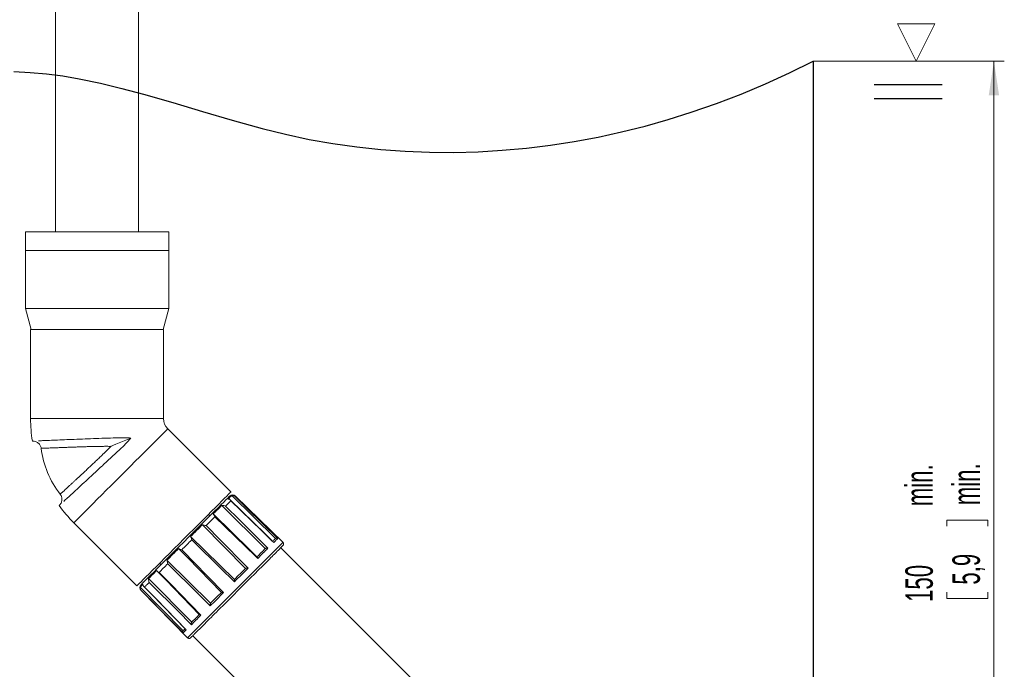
# Model space of a CAD drawing. Header units: millimetres. Extents: x 0 to 594, y 0 to 420.
# Tile 5 of 17: x 159 to 254, y 131 to 194. Entities that reach past the tile are written whole.
import ezdxf

# ---------------------------------------------------------------- set-up
doc = ezdxf.new("R2010")
doc.units = ezdxf.units.MM
doc.styles.add('SLDTEXTSTYLE1', font='TXT', dxfattribs={"width": 0.605})
doc.dimstyles.new('SLDDIMSTYLE0', dxfattribs={"dimtxt": 2.568319, "dimasz": 3.3, "dimexe": 0, "dimexo": 0.0625, "dimgap": 0.64208, "dimtad": 1, "dimdec": 1, "dimlfac": 5, "dimrnd": 1e-09, "dimzin": 12, "dimdsep": 46, "dimtxsty": 'SLDTEXTSTYLE1', "dimsah": 1, "dimcen": 0.09, "dimadec": 0, "dimazin": 3, "dimtfac": 1, "dimtdec": 1, "dimtofl": 0, "dimtmove": 0, "dimatfit": 3, "dimfxl": 1, "dimfrac": 2, "dimtolj": 1, "dimtzin": 12, "dimarcsym": 0})
doc.dimstyles.new('SLDDIMSTYLE2', dxfattribs={"dimtxt": 2.568319, "dimasz": 3.3, "dimexe": 0, "dimexo": 0.0625, "dimgap": 0.64208, "dimtad": 1, "dimdec": 0, "dimlfac": 5, "dimrnd": 1e-09, "dimzin": 12, "dimdsep": 46, "dimtxsty": 'SLDTEXTSTYLE1', "dimsah": 1, "dimcen": 0.09, "dimadec": 0, "dimazin": 3, "dimtfac": 1, "dimtdec": 1, "dimtofl": 0, "dimtmove": 0, "dimatfit": 3, "dimfxl": 1, "dimfrac": 2, "dimtolj": 1, "dimtzin": 12, "dimarcsym": 0})
doc.dimstyles.new('SLDDIMSTYLE4', dxfattribs={"dimtxt": 2.568319, "dimasz": 3.3, "dimexe": 0, "dimexo": 0.0625, "dimgap": 0.64208, "dimtad": 1, "dimdec": 1, "dimlfac": 5, "dimrnd": 1e-09, "dimzin": 12, "dimdsep": 46, "dimtxsty": 'SLDTEXTSTYLE1', "dimsah": 1, "dimcen": 0.09, "dimadec": 0, "dimazin": 3, "dimtfac": 1, "dimtdec": 1, "dimtmove": 0, "dimatfit": 0, "dimfxl": 1, "dimfrac": 2, "dimtolj": 1, "dimtzin": 12, "dimarcsym": 0})

# ---------------------------------------------------------------- blocks, each defined once
blk = doc.blocks.new('SW_BROKEN_VIEW_2')
at = {"color": 0, "linetype": 'Continuous'}
for p, q in [((161.443, -74.678), (163.724, -73.548)), ((163.724, -73.548), (163.724, -192.865)), ((86.726, -74.555), (88.289, -74.622)), ((88.289, -74.622), (89.855, -74.763)), ((89.855, -74.763), (91.425, -74.971)), ((159.124, -75.737), (161.443, -74.678)), ((91.425, -74.971), (92.998, -75.239)), ((92.998, -75.239), (95.063, -75.667)), ((95.063, -75.667), (97.134, -76.168)), ((156.772, -76.724), (159.124, -75.737)), ((169.598, -75.797), (176.135, -75.797)), ((97.134, -76.168), (99.211, -76.725)), ((99.211, -76.725), (102.048, -77.545)), ((154.387, -77.638), (156.772, -76.724)), ((102.048, -77.545), (104.897, -78.397)), ((151.974, -78.476), (154.387, -77.638)), ((169.598, -77.145), (176.135, -77.145)), ((104.897, -78.397), (107.758, -79.241)), ((149.756, -79.171), (151.974, -78.476)), ((107.758, -79.241), (110.632, -80.034)), ((147.518, -79.8), (149.756, -79.171)), ((110.632, -80.034), (112.899, -80.596)), ((112.899, -80.596), (115.175, -81.082)), ((142.988, -80.859), (145.261, -80.364)), ((145.261, -80.364), (147.518, -79.8)), ((115.175, -81.082), (117.457, -81.488)), ((117.457, -81.488), (119.745, -81.813)), ((138.399, -81.643), (140.7, -81.286)), ((140.7, -81.286), (142.988, -80.859)), ((119.745, -81.813), (122.083, -82.065)), ((122.083, -82.065), (124.424, -82.236)), ((124.424, -82.236), (126.764, -82.327)), ((126.764, -82.327), (129.102, -82.341)), ((129.102, -82.341), (131.436, -82.278)), ((131.436, -82.278), (133.765, -82.14)), ((133.765, -82.14), (136.086, -81.928)), ((136.086, -81.928), (138.399, -81.643))]:
    blk.add_line(p, q, dxfattribs=at)
blk = doc.blocks.new('_D_8')
at = {"color": 7, "linetype": 'Continuous', "lineweight": 0}
for p, q in [((235.286, 189.743), (253.685, 189.743)), ((252.685, 189.743), (252.685, 100.45)), ((248.153, 144.915), (248.153, 145.503)), ((248.153, 145.503), (252.097, 145.503)), ((252.097, 145.503), (252.097, 144.915)), ((248.153, 138.545), (248.153, 137.957)), ((252.097, 137.957), (252.097, 138.545)), ((248.153, 137.957), (252.097, 137.957)), ((209.648, 100.45), (253.685, 100.45))]:
    blk.add_line(p, q, dxfattribs=at)
for points in [[(252.685, 189.743), (252.185, 186.443), (253.185, 186.443)], [(252.685, 100.45), (253.185, 103.75), (252.185, 103.75)]]:
    blk.add_solid(points, dxfattribs=at)
at = {"color": 7, "linetype": 'Continuous', "lineweight": 0, "char_height": 2.6458, "attachment_point": 1, "rotation": 90, "style": 'SLDTEXTSTYLE1'}
for s, insert in [('min.', (244.154, 146.838, 0.02)), ('min.', (248.687, 146.936, 0.02)), ('150', (244.154, 137.614, 0.02)), ('5,9', (248.687, 139.28, 0.02))]:
    blk.add_mtext(s, dxfattribs=dict(at, insert=insert))
blk = doc.blocks.new('_D_12')
at = {"color": 7, "linetype": 'Continuous', "lineweight": 0}
for p, q in [((163.818, 394.199), (41.948, 394.199)), ((42.948, 394.199), (42.948, 100.45)), ((38.415, 220.538), (38.415, 221.126)), ((38.415, 221.126), (42.36, 221.126)), ((42.36, 221.126), (42.36, 220.538)), ((38.415, 212.209), (38.415, 211.621)), ((38.415, 211.621), (42.36, 211.621)), ((42.36, 211.621), (42.36, 212.209)), ((209.648, 100.45), (41.948, 100.45))]:
    blk.add_line(p, q, dxfattribs=at)
for points in [[(42.948, 394.199), (42.448, 390.899), (43.448, 390.899)], [(42.948, 100.45), (43.448, 103.75), (42.448, 103.75)]]:
    blk.add_solid(points, dxfattribs=at)
at = {"color": 7, "linetype": 'Continuous', "lineweight": 0, "char_height": 2.6458, "attachment_point": 1, "rotation": 90, "style": 'SLDTEXTSTYLE1'}
for s, insert in [('2412', (34.417, 211.278, 0.065)), ('94,9', (38.949, 212.943, 0.065))]:
    blk.add_mtext(s, dxfattribs=dict(at, insert=insert))
blk = doc.blocks.new('_D_13')
at = {"color": 7, "linetype": 'Continuous', "lineweight": 0}
for p, q in [((158.148, 224.291), (158.148, 206.989)), ((140.914, 212.521), (140.326, 212.521)), ((140.326, 212.521), (140.326, 208.577)), ((147.283, 212.521), (147.871, 212.521)), ((147.871, 212.521), (147.871, 208.577)), ((158.148, 207.989), (138.513, 207.989)), ((140.326, 208.577), (140.914, 208.577)), ((147.871, 208.577), (147.283, 208.577)), ((162.298, 207.989), (158.148, 207.989)), ((162.298, 207.989), (168.698, 207.989))]:
    blk.add_line(p, q, dxfattribs=at)
for points in [[(158.148, 207.989), (154.848, 208.489), (154.848, 207.489)], [(162.298, 207.989), (165.598, 207.489), (165.598, 208.489)]]:
    blk.add_solid(points, dxfattribs=at)
at = {"color": 7, "linetype": 'Continuous', "lineweight": 0, "char_height": 2.6458, "attachment_point": 1, "style": 'SLDTEXTSTYLE1'}
for s, insert in [('20,8', (139.493, 216.52, 0.065)), ('0,8', (141.649, 211.988, 0.065))]:
    blk.add_mtext(s, dxfattribs=dict(at, insert=insert))
blk = doc.blocks.new('SW_SFSYMBOL_1')
at = {"color": 0, "linetype": 'Continuous', "lineweight": 0}
for p, q in [((0, 0), (-1.798, 3.596)), ((-1.798, 3.596), (1.798, 3.596)), ((0, 0), (1.798, 3.596))]:
    blk.add_line(p, q, dxfattribs=at)

msp = doc.modelspace()

# ---------------------------------------------------------------- linework, layer by layer
at = {"color": 7, "linetype": 'Continuous', "lineweight": 15}
for p, q in [((162.298, 238.091), (162.298, 173.291)), ((170.298, 173.291), (170.298, 238.091)), ((159.398, 173.291), (159.398, 171.491)), ((173.198, 173.291), (159.398, 173.291)), ((173.198, 171.491), (173.198, 173.291)), ((159.398, 171.491), (159.398, 165.891)), ((173.198, 171.491), (159.398, 171.491)), ((173.198, 165.891), (173.198, 171.491)), ((159.398, 165.891), (159.934, 163.891)), ((159.398, 165.891), (173.198, 165.891)), ((172.662, 163.891), (173.198, 165.891)), ((159.898, 163.891), (159.898, 155.291)), ((172.698, 163.891), (159.898, 163.891)), ((172.698, 155.291), (172.698, 163.891)), ((179.19, 148.217), (173.109, 154.298)), ((183.474, 143.732), (179.268, 147.878)), ((184.211, 143.335), (179.642, 147.825)), ((182.496, 142.754), (178.315, 146.925)), ((164.058, 145.247), (170.139, 139.166)), ((177.156, 145.9), (177.014, 146.041)), ((180.594, 140.852), (176.439, 145.049)), ((179.523, 139.782), (175.308, 143.917)), ((209.313, 117.528), (183.999, 142.843)), ((172.315, 141.342), (172.456, 141.2)), ((177.226, 137.485), (173.032, 141.642)), ((175.418, 135.676), (171.25, 139.86)), ((174.582, 134.841), (170.439, 139.049)), ((170.531, 138.714), (175.021, 134.145)), ((175.513, 134.357), (200.828, 109.043))]:
    msp.add_line(p, q, dxfattribs=at)
at = {"color": 8, "linetype": 'Continuous', "lineweight": 0}
msp.add_line((172.698, 155.291), (159.898, 155.291), dxfattribs=at)
at = {"color": 8, "linetype": 'Continuous', "lineweight": 0, "flags": 128}
for points in [[(173.109, 154.298), (173.084, 154.273), (173.01, 154.199), (172.888, 154.076), (172.718, 153.907), (172.503, 153.692), (172.245, 153.434), (171.947, 153.135), (171.612, 152.801), (171.244, 152.432), (170.846, 152.035), (170.424, 151.613), (169.982, 151.171), (169.525, 150.713), (169.057, 150.245), (168.584, 149.772), (168.111, 149.299), (167.643, 148.831), (167.185, 148.374), (166.743, 147.932), (166.321, 147.51), (165.924, 147.112), (165.556, 146.744), (165.221, 146.409), (164.922, 146.111), (164.664, 145.853), (164.449, 145.638), (164.28, 145.468), (164.157, 145.346), (164.083, 145.272), (164.058, 145.247)], [(179.187, 147.37), (179.133, 147.316), (179.076, 147.259), (179.016, 147.199), (178.954, 147.136), (178.888, 147.071), (178.82, 147.003), (178.75, 146.933), (178.676, 146.859)], [(183.309, 143.345), (183.08, 143.568), (182.163, 144.463), (179.187, 147.37)], [(179.598, 147.781), (179.826, 147.556), (180.738, 146.657), (183.701, 143.737)], [(178.676, 146.859), (178.903, 146.633), (179.81, 145.729), (182.755, 142.791)], [(177.646, 145.829), (177.545, 145.728), (177.442, 145.625), (177.337, 145.52), (177.232, 145.414), (177.124, 145.307), (177.015, 145.198), (176.905, 145.088), (176.793, 144.976)], [(181.77, 141.806), (181.541, 142.029), (180.624, 142.924), (177.646, 145.829)], [(176.793, 144.976), (177.018, 144.749), (177.919, 143.838), (180.846, 140.881)], [(175.418, 143.601), (175.298, 143.481), (175.177, 143.36), (175.056, 143.239), (174.935, 143.118), (174.814, 142.997), (174.693, 142.876), (174.573, 142.756), (174.453, 142.636)], [(179.532, 139.567), (179.303, 139.792), (178.389, 140.689), (175.418, 143.601)], [(176.246, 135.399), (176.923, 136.075), (177.703, 136.855), (178.556, 137.708), (179.449, 138.601), (180.348, 139.5), (181.218, 140.37), (182.026, 141.178), (182.741, 141.893), (183.335, 142.487), (183.786, 142.938), (184.076, 143.228), (184.194, 143.346), (184.184, 143.337)], [(183.701, 143.737), (183.673, 143.709), (183.639, 143.675), (183.599, 143.635), (183.553, 143.588), (183.5, 143.536), (183.442, 143.478), (183.378, 143.414), (183.309, 143.345)], [(174.453, 142.636), (174.677, 142.407), (175.573, 141.492), (178.485, 138.52)], [(182.755, 142.791), (182.647, 142.683), (182.535, 142.571), (182.418, 142.454), (182.296, 142.332), (182.171, 142.207), (182.041, 142.077), (181.907, 141.943), (181.77, 141.806)], [(173.102, 141.285), (172.994, 141.177), (172.887, 141.07), (172.782, 140.965), (172.679, 140.862), (172.577, 140.76), (172.477, 140.66), (172.378, 140.561), (172.282, 140.465)], [(172.282, 140.465), (172.506, 140.236), (173.4, 139.319), (176.305, 136.34)], [(177.194, 137.23), (176.966, 137.455), (176.057, 138.357), (173.102, 141.285)], [(180.846, 140.881), (180.687, 140.723), (180.526, 140.562), (180.364, 140.4), (180.2, 140.236), (180.034, 140.07), (179.868, 139.903), (179.7, 139.736), (179.532, 139.567)], [(171.318, 139.501), (171.251, 139.434), (171.187, 139.37), (171.126, 139.309), (171.068, 139.251), (171.012, 139.195), (170.959, 139.142), (170.91, 139.093), (170.863, 139.046)], [(175.383, 135.419), (175.157, 135.646), (174.253, 136.553), (171.318, 139.501)], [(170.543, 138.726), (170.536, 138.719), (170.532, 138.715), (170.531, 138.714)], [(174.584, 134.62), (174.36, 134.848), (173.461, 135.761), (170.543, 138.726)], [(170.863, 139.046), (171.087, 138.817), (171.982, 137.901), (174.89, 134.925)], [(178.485, 138.52), (178.318, 138.353), (178.152, 138.188), (177.988, 138.023), (177.825, 137.861), (177.664, 137.7), (177.505, 137.541), (177.348, 137.384), (177.194, 137.23)], [(176.305, 136.34), (176.174, 136.21), (176.048, 136.083), (175.925, 135.961), (175.807, 135.843), (175.694, 135.73), (175.585, 135.621), (175.482, 135.518), (175.383, 135.419)], [(174.89, 134.925), (174.83, 134.866), (174.777, 134.813), (174.73, 134.766), (174.688, 134.724), (174.653, 134.689), (174.624, 134.66), (174.601, 134.637), (174.584, 134.62)], [(175.02, 134.172), (175.068, 134.22), (175.301, 134.453), (175.698, 134.851), (176.246, 135.399)]]:
    msp.add_lwpolyline(points, dxfattribs=at)
at = {"color": 7, "linetype": 'Continuous', "lineweight": 15, "flags": 128}
for points in [[(169.55, 153.405), (169.076, 153.209), (168.593, 153.009), (168.112, 152.81), (167.873, 152.711), (167.753, 152.661), (167.694, 152.637), (167.664, 152.624), (167.641, 152.615), (167.636, 152.613), (167.634, 152.612), (167.634, 152.612), (167.634, 152.612), (167.634, 152.612), (167.634, 152.612), (167.634, 152.612)], [(179.19, 148.217), (179.165, 148.192), (179.091, 148.118), (178.969, 147.995), (178.799, 147.826), (178.584, 147.61), (178.326, 147.352), (178.028, 147.054), (177.693, 146.719), (177.325, 146.351), (176.928, 145.954), (176.505, 145.532), (176.063, 145.09), (175.606, 144.632), (175.138, 144.164), (174.665, 143.691), (174.192, 143.218), (173.724, 142.75), (173.266, 142.293), (172.824, 141.851), (172.402, 141.429), (172.005, 141.031), (171.637, 140.663), (171.302, 140.328), (171.004, 140.03), (170.746, 139.772), (170.531, 139.557), (170.361, 139.387), (170.238, 139.265), (170.164, 139.191), (170.139, 139.166)], [(172.092, 140.836), (172.465, 141.208), (172.865, 141.608), (173.288, 142.031), (173.728, 142.472), (174.182, 142.925), (174.642, 143.386), (175.105, 143.848), (175.564, 144.308), (176.014, 144.758), (176.45, 145.194), (176.867, 145.61), (177.259, 146.003), (177.623, 146.367), (177.954, 146.698), (178.248, 146.992), (178.501, 147.245), (178.712, 147.455), (178.876, 147.62), (178.993, 147.737), (179.061, 147.804), (179.079, 147.822)], [(179.268, 147.878), (179.242, 147.852), (179.211, 147.821), (179.176, 147.786), (179.136, 147.746), (179.091, 147.701), (179.042, 147.652), (178.988, 147.598), (178.93, 147.54)], [(183.271, 143.403), (182.52, 144.137), (179.12, 147.458)], [(178.315, 146.925), (178.221, 146.831), (178.123, 146.733), (178.022, 146.631), (177.917, 146.527), (177.809, 146.419), (177.698, 146.307), (177.584, 146.193), (177.467, 146.076)], [(181.726, 141.945), (181.018, 142.636), (177.536, 146.033)], [(176.439, 145.049), (176.302, 144.912), (176.164, 144.773), (176.023, 144.633), (175.882, 144.492), (175.74, 144.35), (175.596, 144.206), (175.452, 144.062), (175.308, 143.917)], [(183.474, 143.732), (183.448, 143.707), (183.418, 143.677), (183.384, 143.643), (183.346, 143.605), (183.304, 143.563), (183.258, 143.517), (183.208, 143.467), (183.207, 143.466)], [(174.144, 142.754), (174.001, 142.611), (173.858, 142.468), (173.717, 142.327), (173.577, 142.187), (173.439, 142.048), (173.301, 141.911), (173.166, 141.776), (173.032, 141.642)], [(174.146, 142.752), (175.03, 141.85), (178.279, 138.535)], [(182.496, 142.754), (182.406, 142.664), (182.313, 142.571), (182.216, 142.475), (182.117, 142.376), (182.015, 142.274), (181.911, 142.169), (181.803, 142.061), (181.693, 141.951)], [(170.534, 139.277), (170.534, 139.278), (170.566, 139.31), (170.648, 139.392), (170.779, 139.523), (170.957, 139.701), (171.18, 139.924), (171.446, 140.19), (171.751, 140.495), (172.092, 140.836)], [(172.044, 140.654), (171.933, 140.543), (171.825, 140.435), (171.721, 140.33), (171.619, 140.229), (171.522, 140.131), (171.428, 140.037), (171.337, 139.947), (171.25, 139.86)], [(172.093, 140.57), (172.911, 139.732), (176.175, 136.386)], [(180.594, 140.852), (180.464, 140.722), (180.332, 140.591), (180.2, 140.458), (180.066, 140.325), (179.932, 140.19), (179.796, 140.054), (179.66, 139.918), (179.523, 139.782)], [(170.702, 139.312), (170.653, 139.263), (170.609, 139.218), (170.569, 139.179), (170.534, 139.143), (170.503, 139.113), (170.477, 139.087), (170.456, 139.065), (170.439, 139.049)], [(170.79, 139.104), (171.528, 138.349), (174.842, 134.958)], [(178.278, 138.536), (178.143, 138.401), (178.008, 138.267), (177.875, 138.133), (177.742, 138.001), (177.611, 137.87), (177.481, 137.74), (177.353, 137.611), (177.226, 137.485)], [(176.169, 136.427), (176.064, 136.323), (175.963, 136.221), (175.864, 136.123), (175.769, 136.027), (175.676, 135.934), (175.587, 135.845), (175.501, 135.759), (175.418, 135.676)], [(174.753, 135.012), (174.744, 135.003), (174.707, 134.965), (174.674, 134.932), (174.645, 134.903), (174.62, 134.878), (174.599, 134.857), (174.582, 134.841)]]:
    msp.add_lwpolyline(points, dxfattribs=at)
at = {"color": 7, "linetype": 'Continuous', "lineweight": 15}
for centre, radius, start, end in [((174.102, 155.291), 14.205, 180.00001, 188.79158), ((174.103, 155.291), 1.405, 179.99995, 225.00013), ((169.897, 153.549), 9.053, 187.15957, 217.84509), ((179.362, 147.54), 0.4, 45.49759, 135.00206), ((174.102, 155.291), 14.204, 216.20731, 225.00027), ((170.816, 138.994), 0.4, 135.00078, 224.4992)]:
    msp.add_arc(centre, radius, start, end, dxfattribs=at)
at = {"color": 8, "linetype": 'Continuous', "lineweight": 0}
msp.add_arc((180.222, 147.201), 0.852, 132.88641, 137.10202, dxfattribs=at)
at = {"color": 7, "linetype": 'Continuous', "lineweight": 15}
for points, knots in [([(160.079, 153.121), (160.176, 153.115), (160.376, 153.105), (160.646, 152.949), (160.847, 152.712), (160.893, 152.516), (160.915, 152.421)], [0, 0, 0, 0, 0.240726, 0.499575, 0.758666, 1, 1, 1, 1]), ([(160.662, 153.146), (160.791, 153.152), (161.077, 153.164), (161.616, 153.187), (162.316, 153.216), (163.176, 153.251), (164.129, 153.289), (165.148, 153.328), (166.216, 153.366), (167.302, 153.408), (168.226, 153.43), (168.974, 153.458), (169.36, 153.423), (169.55, 153.405)], [0, 0, 0, 0, 0.043552, 0.096781, 0.181718, 0.279913, 0.387176, 0.503344, 0.623732, 0.747844, 0.869723, 0.935729, 1, 1, 1, 1]), ([(169.55, 153.405), (169.387, 153.214), (169.056, 152.824), (168.391, 152.23), (167.653, 151.525), (166.821, 150.757), (166.01, 150.003), (165.25, 149.3), (164.56, 148.663), (163.972, 148.121), (163.488, 147.677), (163.206, 147.418), (163.081, 147.304)], [0, 0, 0, 0, 0.084699, 0.172358, 0.300111, 0.428938, 0.554359, 0.673313, 0.77841, 0.870918, 0.943043, 1, 1, 1, 1]), ([(162.748, 147.995), (162.799, 147.913), (162.905, 147.742), (162.931, 147.432), (162.851, 147.132), (162.716, 146.982), (162.652, 146.91)], [0, 0, 0, 0, 0.241329, 0.500427, 0.759271, 1, 1, 1, 1]), ([(179.187, 147.37), (179.187, 147.37), (179.163, 147.413), (179.109, 147.479), (179.013, 147.533), (178.954, 147.538), (178.93, 147.54)], [0, 0, 0, 0, 0.004885, 0.452938, 0.779144, 1, 1, 1, 1]), ([(179.268, 147.878), (179.295, 147.879), (179.362, 147.882), (179.477, 147.857), (179.558, 147.813), (179.597, 147.781), (179.598, 147.781)], [0, 0, 0, 0, 0.229408, 0.570341, 0.995688, 1, 1, 1, 1]), ([(177.646, 145.829), (177.645, 145.829), (177.63, 145.879), (177.597, 145.957), (177.534, 146.046), (177.485, 146.068), (177.467, 146.076)], [0, 0, 0, 0, 0.0053906, 0.4936852, 0.8120286, 1, 1, 1, 1]), ([(178.315, 146.925), (178.341, 146.925), (178.409, 146.924), (178.531, 146.908), (178.626, 146.881), (178.676, 146.86), (178.676, 146.859)], [0, 0, 0, 0, 0.2115743, 0.5546072, 0.9955946, 1, 1, 1, 1]), ([(176.439, 145.049), (176.461, 145.044), (176.523, 145.03), (176.641, 145.011), (176.737, 144.991), (176.793, 144.976), (176.793, 144.976)], [0, 0, 0, 0, 0.185974, 0.522635, 0.99514, 1, 1, 1, 1]), ([(175.418, 143.601), (175.418, 143.602), (175.406, 143.657), (175.383, 143.747), (175.351, 143.855), (175.319, 143.901), (175.308, 143.917)], [0, 0, 0, 0, 0.005328, 0.500787, 0.827811, 1, 1, 1, 1]), ([(183.271, 143.402), (183.285, 143.384), (183.3, 143.366), (183.309, 143.345), (183.309, 143.345)], [0, 0, 0, 0, 0.9872659, 1, 1, 1, 1]), ([(183.474, 143.732), (183.487, 143.741), (183.512, 143.758), (183.562, 143.771), (183.621, 143.773), (183.671, 143.757), (183.696, 143.741), (183.701, 143.737), (183.701, 143.737)], [0, 0, 0, 0, 0.192236, 0.37345, 0.625562, 0.924658, 0.9966, 1, 1, 1, 1]), ([(184.198, 143.042), (184.21, 143.056), (184.233, 143.083), (184.259, 143.146), (184.265, 143.222), (184.24, 143.298), (184.21, 143.333), (184.197, 143.349)], [0, 0, 0, 0, 0.159448, 0.313864, 0.591569, 0.819811, 1, 1, 1, 1]), ([(174.144, 142.754), (174.159, 142.742), (174.203, 142.707), (174.309, 142.672), (174.398, 142.648), (174.452, 142.636), (174.453, 142.636)], [0, 0, 0, 0, 0.1720297, 0.4975356, 0.9946528, 1, 1, 1, 1]), ([(175.314, 134.158), (175.318, 134.163), (175.345, 134.189), (175.398, 134.243), (175.474, 134.318), (175.558, 134.402), (175.649, 134.493), (175.847, 134.691), (176.187, 135.031), (176.697, 135.541), (177.304, 136.148), (177.988, 136.832), (178.728, 137.572), (179.501, 138.345), (180.281, 139.125), (181.045, 139.889), (181.769, 140.613), (182.428, 141.272), (183, 141.844), (183.389, 142.233), (183.622, 142.466), (183.744, 142.588), (183.872, 142.717), (184.004, 142.849), (184.113, 142.957), (184.175, 143.019), (184.197, 143.041)], [0, 0, 0, 0, 0.0015961, 0.0088355, 0.0181472, 0.0272273, 0.0371935, 0.0488865, 0.0940184, 0.1520484, 0.2211154, 0.2989412, 0.3831511, 0.4710391, 0.5598338, 0.6467696, 0.7290352, 0.8041108, 0.8695611, 0.9220611, 0.9356128, 0.9481578, 0.9632122, 0.9790961, 0.9926943, 1, 1, 1, 1]), ([(182.496, 142.754), (182.508, 142.762), (182.533, 142.777), (182.585, 142.792), (182.652, 142.802), (182.712, 142.799), (182.748, 142.792), (182.755, 142.791), (182.755, 142.791)], [0, 0, 0, 0, 0.160762, 0.33253, 0.594503, 0.919748, 0.996426, 1, 1, 1, 1]), ([(173.102, 141.285), (173.102, 141.286), (173.087, 141.341), (173.067, 141.438), (173.049, 141.557), (173.037, 141.62), (173.032, 141.642)], [0, 0, 0, 0, 0.0047871, 0.473079, 0.8108875, 1, 1, 1, 1]), ([(181.725, 141.944), (181.727, 141.943), (181.74, 141.934), (181.754, 141.891), (181.765, 141.846), (181.769, 141.814), (181.77, 141.806), (181.77, 141.806)], [0, 0, 0, 0, 0.032091, 0.330228, 0.846319, 0.992943, 1, 1, 1, 1]), ([(172.044, 140.654), (172.051, 140.635), (172.071, 140.584), (172.156, 140.516), (172.233, 140.482), (172.282, 140.465), (172.282, 140.465)], [0, 0, 0, 0, 0.1922413, 0.5105154, 0.9946535, 1, 1, 1, 1]), ([(180.594, 140.852), (180.603, 140.856), (180.624, 140.865), (180.669, 140.873), (180.735, 140.881), (180.797, 140.882), (180.837, 140.882), (180.845, 140.881), (180.846, 140.881)], [0, 0, 0, 0, 0.114886, 0.266598, 0.532774, 0.90323, 0.995653, 1, 1, 1, 1]), ([(171.318, 139.501), (171.318, 139.501), (171.295, 139.55), (171.266, 139.644), (171.25, 139.765), (171.25, 139.834), (171.25, 139.86)], [0, 0, 0, 0, 0.004389, 0.442078, 0.785401, 1, 1, 1, 1]), ([(179.523, 139.782), (179.524, 139.777), (179.527, 139.763), (179.528, 139.73), (179.531, 139.672), (179.532, 139.615), (179.532, 139.576), (179.532, 139.568), (179.532, 139.567)], [0, 0, 0, 0, 0.0664211, 0.1948598, 0.462142, 0.8826894, 0.9946652, 1, 1, 1, 1]), ([(170.543, 138.726), (170.543, 138.727), (170.51, 138.763), (170.463, 138.842), (170.436, 138.956), (170.438, 139.022), (170.439, 139.049)], [0, 0, 0, 0, 0.004342, 0.4298566, 0.7696873, 1, 1, 1, 1]), ([(170.702, 139.312), (170.704, 139.288), (170.707, 139.228), (170.757, 139.129), (170.822, 139.072), (170.862, 139.046), (170.863, 139.046)], [0, 0, 0, 0, 0.223802, 0.551937, 0.995199, 1, 1, 1, 1]), ([(178.278, 138.536), (178.282, 138.535), (178.294, 138.529), (178.325, 138.527), (178.382, 138.522), (178.438, 138.521), (178.476, 138.52), (178.484, 138.52), (178.485, 138.52)], [0, 0, 0, 0, 0.061581, 0.18645, 0.452903, 0.879823, 0.994528, 1, 1, 1, 1]), ([(177.226, 137.485), (177.225, 137.483), (177.219, 137.472), (177.21, 137.445), (177.2, 137.396), (177.193, 137.322), (177.192, 137.264), (177.194, 137.23), (177.194, 137.23)], [0, 0, 0, 0, 0.021924, 0.141623, 0.32817, 0.606504, 0.995765, 1, 1, 1, 1]), ([(175.418, 135.676), (175.41, 135.664), (175.394, 135.638), (175.378, 135.586), (175.369, 135.52), (175.373, 135.461), (175.381, 135.426), (175.383, 135.419), (175.383, 135.419)], [0, 0, 0, 0, 0.165677, 0.339436, 0.600594, 0.921207, 0.996572, 1, 1, 1, 1]), ([(176.176, 136.386), (176.187, 136.378), (176.219, 136.355), (176.265, 136.346), (176.297, 136.341), (176.304, 136.34), (176.305, 136.34)], [0, 0, 0, 0, 0.30374, 0.839593, 0.992613, 1, 1, 1, 1]), ([(174.582, 134.841), (174.574, 134.828), (174.557, 134.803), (174.544, 134.754), (174.544, 134.696), (174.562, 134.648), (174.58, 134.625), (174.584, 134.62), (174.584, 134.62)], [0, 0, 0, 0, 0.194608, 0.375649, 0.625718, 0.923869, 0.99651, 1, 1, 1, 1]), ([(174.845, 134.961), (174.853, 134.951), (174.866, 134.937), (174.884, 134.928), (174.889, 134.926), (174.89, 134.925)], [0, 0, 0, 0, 0.67647, 0.985001, 1, 1, 1, 1]), ([(175.007, 134.159), (175.023, 134.146), (175.058, 134.116), (175.134, 134.091), (175.21, 134.097), (175.273, 134.123), (175.3, 134.146), (175.314, 134.158)], [0, 0, 0, 0, 0.1801941, 0.4084542, 0.6861456, 0.8405666, 1, 1, 1, 1]), ([(175.315, 134.159), (175.332, 134.176), (175.38, 134.224), (175.433, 134.278), (175.469, 134.314), (175.475, 134.319)], [0, 0, 0, 0, 0.322613, 0.899665, 1, 1, 1, 1])]:
    msp.add_open_spline(points, degree=3, knots=knots, dxfattribs=at)
at = {"color": 8, "linetype": 'Continuous', "lineweight": 0}
for points, knots in [([(167.634, 152.612), (167.5, 152.613), (167.225, 152.616), (166.808, 152.613), (166.391, 152.607), (165.975, 152.598), (165.564, 152.588), (165.165, 152.577), (164.775, 152.564), (164.389, 152.552), (164.012, 152.539), (163.649, 152.526), (163.303, 152.514), (162.934, 152.5), (162.548, 152.485), (162.194, 152.472), (161.901, 152.46), (161.67, 152.451), (161.443, 152.442), (161.251, 152.435), (161.053, 152.427), (161.004, 152.425), (160.903, 152.421), (160.915, 152.421), (160.915, 152.421)], [0, 0, 0, 0, 0.059843, 0.122343, 0.186182, 0.246192, 0.307722, 0.369824, 0.424283, 0.4819, 0.542002, 0.592607, 0.644259, 0.696225, 0.757623, 0.816807, 0.854029, 0.888685, 0.920051, 0.954179, 0.979737, 0.994794, 0.999963, 1, 1, 1, 1]), ([(162.748, 147.995), (162.748, 147.995), (162.74, 147.987), (162.814, 148.057), (162.841, 148.081), (162.938, 148.171), (163.032, 148.257), (163.185, 148.399), (163.393, 148.592), (163.629, 148.809), (163.851, 149.015), (164.05, 149.199), (164.269, 149.403), (164.506, 149.623), (164.758, 149.857), (165.024, 150.105), (165.301, 150.363), (165.584, 150.629), (165.868, 150.896), (166.158, 151.17), (166.456, 151.453), (166.804, 151.787), (167.199, 152.169), (167.489, 152.465), (167.634, 152.612)], [0, 0, 0, 0, 0.00001, 0.005216, 0.02046, 0.036483, 0.056481, 0.08006, 0.128581, 0.183714, 0.222978, 0.26351, 0.304738, 0.356516, 0.407975, 0.458388, 0.51883, 0.576753, 0.631475, 0.69308, 0.75465, 0.815108, 0.907993, 1, 1, 1, 1])]:
    msp.add_open_spline(points, degree=3, knots=knots, dxfattribs=at)

# ---------------------------------------------------------------- block references
at = {"color": 7, "linetype": 'Continuous'}
msp.add_blockref('SW_BROKEN_VIEW_2', (71.562, 263.291), dxfattribs=at)
at = {"color": 7, "linetype": 'Continuous', "lineweight": 0}
msp.add_blockref('SW_SFSYMBOL_1', (245.2, 189.743), dxfattribs=at)

# ---------------------------------------------------------------- dimensions: what is measured, and where the dimension line sits
for base, p1, text, dimstyle, picture, middle in [((42.948, 100.45), (163.818, 394.199), '2412', 'SLDDIMSTYLE2', '_D_12', (42.948, 216.373)), ((252.685, 100.45), (235.286, 189.743), '<> min. ', 'SLDDIMSTYLE0', '_D_8', (252.685, 145.552))]:
    dim = msp.add_linear_dim(base=base, p1=p1, p2=(209.648, 100.45), angle=90, text=text, dimstyle=dimstyle, dxfattribs=at)
    dim.commit()
    dim.dimension.update_dxf_attribs({"geometry": picture, "text_midpoint": middle, "dimtype": 160})
dim = msp.add_linear_dim(base=(158.147648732, 207.989199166), p1=(162.297648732, 165.091272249), p2=(158.147648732, 224.291272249), dimstyle='SLDDIMSTYLE4', dxfattribs=at)
dim.commit()
dim.dimension.update_dxf_attribs({"geometry": '_D_13', "text_midpoint": (144.098537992, 207.989199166), "dimtype": 160})

doc.saveas('drawing.dxf')
